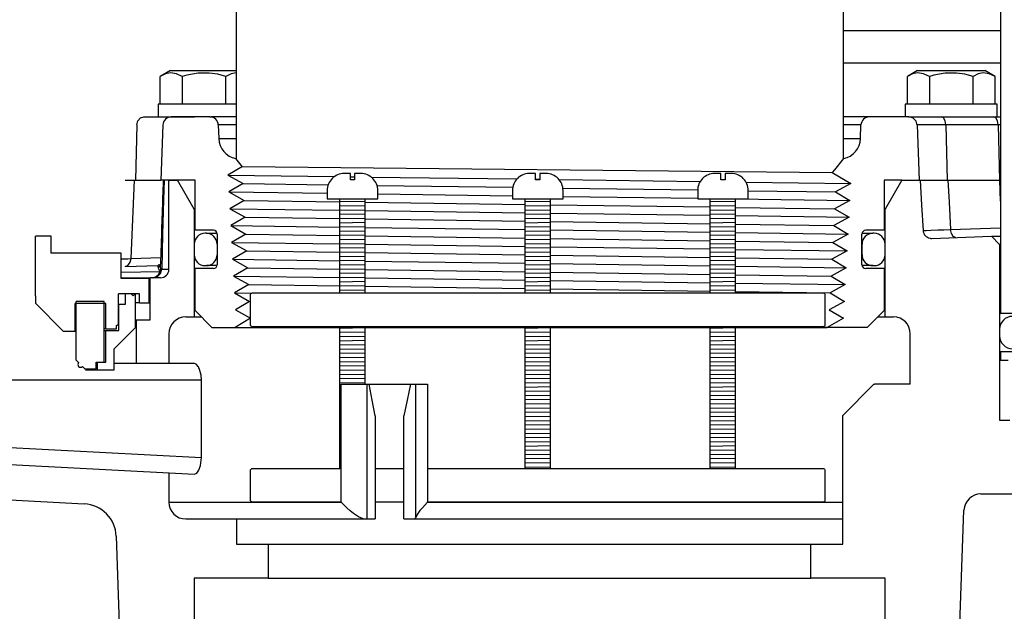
# Model space of a CAD drawing. Extents: x -169 to 7270, y -140 to 2984.
# Tile 153 of 256: x 1813.15 to 1820.45, y 405.31 to 409.7. Entities that reach past the tile are written whole.
import ezdxf

# ---------------------------------------------------------------- set-up
doc = ezdxf.new("R2010")
doc.units = 0
doc.header["$MEASUREMENT"] = 0
doc.header["$PDSIZE"] = 1
doc.layers.get('DEFPOINTS').update_dxf_attribs({"linetype": 'CONTINUOUS'})
for name, color, linetype in [('DIM', 3, 'CONTINUOUS'), ('GALV-4', 4, 'CONTINUOUS'), ('JACK-SCREW', 2, 'CONTINUOUS'), ('PEAGRAVEL-HATCH', 3, 'CONTINUOUS'), ('SPILL-BUCKET', 1, 'CONTINUOUS')]:
    doc.layers.add(name, color=color, linetype=linetype)
doc.styles.add('SIMPLEX', font='simplex')
doc.dimstyles.new('DIM64', dxfattribs={"dimscale": 64, "dimtxt": 0.09375, "dimasz": 0.09375, "dimexe": 0.0625, "dimexo": 0.0625, "dimgap": 0.046875, "dimtad": 1, "dimdec": 4, "dimzin": 3, "dimdsep": 46, "dimlunit": 4, "dimtxsty": 'SIMPLEX', "dimcen": 0, "dimclrd": 256, "dimclre": 256, "dimclrt": 256, "dimadec": 0, "dimazin": 0, "dimtfac": 1, "dimtdec": 4, "dimtmove": 0, "dimatfit": 3, "dimfxl": 1, "dimfrac": 2, "dimtolj": 1, "dimtzin": 0, "dimarcsym": 0})

# ---------------------------------------------------------------- blocks, each defined once
blk = doc.blocks.new('*D7')
at = {"layer": 'DEFPOINTS', "color": 0, "transparency": 16777216}
for p in [(2010, 414.2886), (1374, 414.0074), (1374, 136.5159)]:
    blk.add_point(p, dxfattribs=at)
at = {"layer": 'DIM', "lineweight": -2, "transparency": 16777216}
for p, q in [((2010, 410.2886), (2010, 132.5159)), ((1374, 410.0074), (1374, 132.5159)), ((2004, 136.5159), (1380, 136.5159))]:
    blk.add_line(p, q, dxfattribs=at)
at = {"layer": 'DIM', "transparency": 16777216}
for points in [[(1380, 137.5159), (1380, 135.5159), (1374, 136.5159)], [(2004, 137.5159), (2004, 135.5159), (2010, 136.5159)]]:
    blk.add_solid(points, dxfattribs=at)
at = {"layer": 'DIM', "transparency": 16777216, "insert": (1692, 144.0873), "char_height": 6, "attachment_point": 5, "style": 'SIMPLEX'}
blk.add_mtext('\\A1;53\'-0" (F.V. TANK SLAB)', dxfattribs=at)

msp = doc.modelspace()

# ---------------------------------------------------------------- hatches: boundary and pattern name
at = {"layer": 'PEAGRAVEL-HATCH'}
h = msp.add_hatch(dxfattribs=at)
h.set_pattern_fill('AR-SAND', color=256, scale=7.5, style=0)
h.set_pattern_definition([(37.5, (1739.091, 353.003), (-0.4725, 14.4512), [0, -11.4, 0, -12.75, 0, -12.1875]), (7.5, (1739.09, 353.003), (13.2733, 21.166), [0, -6.15, 0, -10.275, 0, -3.9375]), (327.5, (1729.866, 353.003), (23.356, 0.0424), [0, -3.75, 0, -13.5, 0, -17.625]), (317.5, (1729.866, 353.003), (22.546, 6.5826), [0, -1.875, 0, -8.85, 0, -10.125])])
edge = h.paths.add_edge_path()
edge.add_line((1814.28111, 410.91433), (1793.44732, 411.18305))
edge.add_line((1793.44732, 411.18305), (1793.44732, 405.28225))
edge.add_line((1793.44732, 405.28225), (1793.72512, 405.28225))
edge.add_line((1793.72512, 405.28225), (1793.72512, 401.50436))
edge.add_line((1793.72512, 401.50436), (1793.44732, 401.50436))
edge.add_line((1793.44732, 401.50436), (1793.44732, 375.74524))
edge.add_arc((1789.44732, 375.74524), 4, -90, 0, ccw=False)
edge.add_line((1789.44732, 371.74524), (1741.33641, 371.74524))
edge.add_line((1741.33641, 371.74524), (1741.33641, 371.34805))
edge.add_line((1741.33641, 371.34805), (1741.15078, 371.34805))
edge.add_line((1741.15078, 371.34805), (1741.15078, 371.39409))
edge.add_line((1741.15078, 371.39409), (1740.59391, 371.39409))
edge.add_line((1740.59391, 371.39409), (1740.59391, 371.34805))
edge.add_line((1740.59391, 371.34805), (1740.08326, 371.31234))
edge.add_line((1740.08326, 371.31234), (1740.08326, 370.89946))
edge.add_line((1740.08326, 370.89946), (1739.95951, 370.89946))
edge.add_line((1739.95951, 370.89946), (1739.95951, 370.00227))
edge.add_line((1739.95951, 370.00227), (1739.34076, 370.00227))
edge.add_line((1739.34076, 370.00227), (1739.34076, 360.50273))
edge.add_arc((1739.34076, 360.25273), 0.25, 90, 180)
edge.add_line((1739.09076, 360.25273), (1739.09076, 359.25273))
edge.add_line((1739.09076, 359.25273), (1739.97422, 359.25273))
edge.add_line((1739.97422, 359.25273), (1740.21075, 359.25273))
edge.add_line((1740.21075, 359.25273), (1739.47422, 357.93749))
edge.add_line((1739.47422, 357.93749), (1739.47422, 357.53914))
edge.add_arc((1739.22422, 357.53914), 0.25, -90, 0, ccw=False)
edge.add_line((1739.22422, 357.28914), (1739.09076, 357.28914))
edge.add_line((1739.09076, 357.28914), (1739.09076, 353.00273))
edge.add_line((1739.09076, 353.00273), (1746.88364, 353.00273))
edge.add_line((1746.88364, 353.00273), (1747.88364, 355.00273))
edge.add_line((1747.88364, 355.00273), (1752.88364, 355.00273))
edge.add_line((1752.88364, 355.00273), (1753.88364, 353.00273))
edge.add_line((1753.88364, 353.00273), (1763.38364, 353.00273))
edge.add_line((1763.38364, 353.00273), (1764.38364, 355.00273))
edge.add_line((1764.38364, 355.00273), (1769.38364, 355.00273))
edge.add_line((1769.38364, 355.00273), (1770.38364, 353.00273))
edge.add_line((1770.38364, 353.00273), (1779.88364, 353.00273))
edge.add_line((1779.88364, 353.00273), (1780.88364, 355.00273))
edge.add_line((1780.88364, 355.00273), (1781.84559, 355.00273))
edge.add_line((1781.84559, 355.00273), (1781.84559, 360.53273))
edge.add_arc((1787.84559, 360.53273), 6, 90, 180, ccw=False)
edge.add_line((1787.84559, 366.53273), (1796.73444, 366.53273))
edge.add_line((1796.73444, 366.53273), (1796.73444, 366.88352))
edge.add_arc((1796.73444, 367.53273), 0.6492, 270, 360)
edge.add_line((1797.38364, 367.53273), (1814.28111, 367.26401))
edge.add_line((1814.28111, 367.26401), (1814.28111, 410.91433))
h = msp.add_hatch(dxfattribs=at)
h.set_pattern_fill('AR-SAND', color=256, scale=7.5, style=0)
h.set_pattern_definition([(37.5, (1739.091, 353.003), (-0.4725, 14.4512), [0, -11.4, 0, -12.75, 0, -12.1875]), (7.5, (1739.09, 353.003), (13.2733, 21.166), [0, -6.15, 0, -10.275, 0, -3.9375]), (327.5, (1729.866, 353.003), (23.356, 0.0424), [0, -3.75, 0, -13.5, 0, -17.625]), (317.5, (1729.866, 353.003), (22.546, 6.5826), [0, -1.875, 0, -8.85, 0, -10.125])])
edge = h.paths.add_edge_path()
edge.add_line((1814.28111, 410.91433), (1793.44732, 411.18305))
edge.add_line((1793.44732, 411.18305), (1793.44732, 405.28225))
edge.add_line((1793.44732, 405.28225), (1793.72512, 405.28225))
edge.add_line((1793.72512, 405.28225), (1793.72512, 401.50436))
edge.add_line((1793.72512, 401.50436), (1793.44732, 401.50436))
edge.add_line((1793.44732, 401.50436), (1793.44732, 375.74524))
edge.add_arc((1789.44732, 375.74524), 4, -90, 0, ccw=False)
edge.add_line((1789.44732, 371.74524), (1741.33641, 371.74524))
edge.add_line((1741.33641, 371.74524), (1741.33641, 371.34805))
edge.add_line((1741.33641, 371.34805), (1741.15078, 371.34805))
edge.add_line((1741.15078, 371.34805), (1741.15078, 371.39409))
edge.add_line((1741.15078, 371.39409), (1740.59391, 371.39409))
edge.add_line((1740.59391, 371.39409), (1740.59391, 371.34805))
edge.add_line((1740.59391, 371.34805), (1740.08326, 371.31234))
edge.add_line((1740.08326, 371.31234), (1740.08326, 370.89946))
edge.add_line((1740.08326, 370.89946), (1739.95951, 370.89946))
edge.add_line((1739.95951, 370.89946), (1739.95951, 370.00227))
edge.add_line((1739.95951, 370.00227), (1739.34076, 370.00227))
edge.add_line((1739.34076, 370.00227), (1739.34076, 360.50273))
edge.add_arc((1739.34076, 360.25273), 0.25, 90, 180)
edge.add_line((1739.09076, 360.25273), (1739.09076, 359.25273))
edge.add_line((1739.09076, 359.25273), (1739.97422, 359.25273))
edge.add_line((1739.97422, 359.25273), (1740.21075, 359.25273))
edge.add_line((1740.21075, 359.25273), (1739.47422, 357.93749))
edge.add_line((1739.47422, 357.93749), (1739.47422, 357.53914))
edge.add_arc((1739.22422, 357.53914), 0.25, -90, 0, ccw=False)
edge.add_line((1739.22422, 357.28914), (1739.09076, 357.28914))
edge.add_line((1739.09076, 357.28914), (1739.09076, 353.00273))
edge.add_line((1739.09076, 353.00273), (1746.88364, 353.00273))
edge.add_line((1746.88364, 353.00273), (1747.88364, 355.00273))
edge.add_line((1747.88364, 355.00273), (1752.88364, 355.00273))
edge.add_line((1752.88364, 355.00273), (1753.88364, 353.00273))
edge.add_line((1753.88364, 353.00273), (1763.38364, 353.00273))
edge.add_line((1763.38364, 353.00273), (1764.38364, 355.00273))
edge.add_line((1764.38364, 355.00273), (1769.38364, 355.00273))
edge.add_line((1769.38364, 355.00273), (1770.38364, 353.00273))
edge.add_line((1770.38364, 353.00273), (1779.88364, 353.00273))
edge.add_line((1779.88364, 353.00273), (1780.88364, 355.00273))
edge.add_line((1780.88364, 355.00273), (1781.84559, 355.00273))
edge.add_line((1781.84559, 355.00273), (1781.84559, 360.53273))
edge.add_arc((1787.84559, 360.53273), 6, 90, 180, ccw=False)
edge.add_line((1787.84559, 366.53273), (1796.73444, 366.53273))
edge.add_line((1796.73444, 366.53273), (1796.73444, 366.88352))
edge.add_arc((1796.73444, 367.53273), 0.6492, 270, 360)
edge.add_line((1797.38364, 367.53273), (1814.28111, 367.26401))
edge.add_line((1814.28111, 367.26401), (1814.28111, 410.91433))

# ---------------------------------------------------------------- linework, layer by layer
at = {"layer": 'GALV-4', "linetype": 'Continuous'}
for p, q in [((1814.75756, 410.16914), (1814.75756, 408.66933)), ((1814.80345, 408.60894), (1814.75405, 408.66933)), ((1819.26108, 408.66933), (1819.19263, 408.58567)), ((1814.80407, 408.6093), (1814.69651, 408.54684)), ((1819.19263, 408.58567), (1819.17595, 408.56528)), ((1814.69651, 408.54684), (1814.8107, 408.48438)), ((1819.17595, 408.56528), (1819.31547, 408.48438)), ((1814.8107, 408.48438), (1814.70314, 408.42193)), ((1819.31547, 408.48438), (1819.20112, 408.42193)), ((1814.70314, 408.42193), (1814.81732, 408.35947)), ((1819.20112, 408.42193), (1819.30851, 408.35947)), ((1814.81732, 408.35947), (1814.71009, 408.29701)), ((1814.71009, 408.29701), (1814.82394, 408.23455)), ((1819.30851, 408.35947), (1819.1945, 408.29701)), ((1819.1945, 408.29701), (1819.30155, 408.23455)), ((1814.82394, 408.23455), (1814.71705, 408.1721)), ((1819.30155, 408.23455), (1819.18787, 408.1721)), ((1814.71705, 408.1721), (1814.83056, 408.10964)), ((1819.18787, 408.1721), (1819.2946, 408.10964)), ((1814.83056, 408.10964), (1814.72401, 408.04718)), ((1814.81784, 408.11664), (1814.82696, 408.10752)), ((1819.2946, 408.10964), (1819.18125, 408.04718)), ((1814.72401, 408.04718), (1814.83719, 407.98473)), ((1819.18125, 408.04718), (1819.28764, 407.98473)), ((1814.83719, 407.98473), (1814.73096, 407.92227)), ((1819.28764, 407.98473), (1819.17463, 407.92227)), ((1814.73096, 407.92227), (1814.84381, 407.85981)), ((1814.84381, 407.85981), (1814.73792, 407.79735)), ((1819.28068, 407.85981), (1819.16801, 407.79735)), ((1819.17463, 407.92227), (1819.28068, 407.85981)), ((1814.73792, 407.79735), (1814.85043, 407.7349)), ((1819.16801, 407.79735), (1819.27373, 407.7349)), ((1814.85043, 407.7349), (1814.74488, 407.67244)), ((1819.27373, 407.7349), (1819.16139, 407.67244)), ((1814.74488, 407.67244), (1814.85705, 407.60998)), ((1819.16139, 407.67244), (1819.26677, 407.60998)), ((1814.85705, 407.60998), (1814.75184, 407.54752)), ((1819.26677, 407.60998), (1819.15476, 407.54752)), ((1814.75184, 407.54752), (1814.86368, 407.48507)), ((1819.15476, 407.54752), (1819.25981, 407.48507)), ((1814.86368, 407.48507), (1814.74952, 407.41709)), ((1814.74952, 407.41709), (1819.13826, 407.41709)), ((1819.25981, 407.48507), (1819.13826, 407.41709))]:
    msp.add_line(p, q, dxfattribs=at)
at = {"layer": 'GALV-4'}
msp.add_line((1819.25756, 410.16914), (1819.25756, 408.66933), dxfattribs=at)
at = {"layer": 'GALV-4', "color": 7, "linetype": 'Continuous'}
for p, q in [((1814.80407, 408.6093), (1819.17595, 408.56528)), ((1814.69651, 408.54684), (1815.48642, 408.53616)), ((1815.60457, 408.53456), (1815.63582, 408.53414)), ((1815.75901, 408.53247), (1816.83879, 408.51787)), ((1816.97787, 408.51599), (1817.00912, 408.51557)), ((1817.15191, 408.51364), (1818.19815, 408.49949)), ((1814.8107, 408.48438), (1815.43995, 408.47543)), ((1815.80215, 408.47028), (1816.80804, 408.45597)), ((1817.17981, 408.45068), (1818.17934, 408.43646)), ((1818.53817, 408.49489), (1819.31547, 408.48438)), ((1814.70314, 408.42193), (1815.43269, 408.41203)), ((1815.80769, 408.40695), (1816.806, 408.39341)), ((1817.181, 408.38832), (1818.1793, 408.37478)), ((1818.46027, 408.37097), (1819.30851, 408.35947)), ((1818.5543, 408.43113), (1819.20112, 408.42193)), ((1814.71009, 408.29701), (1815.52644, 408.28591)), ((1814.81732, 408.35947), (1815.52644, 408.34935)), ((1815.71394, 408.34668), (1816.89975, 408.32976)), ((1817.08725, 408.32708), (1818.27305, 408.31016)), ((1818.46055, 408.30748), (1819.1945, 408.29701)), ((1814.82394, 408.23455), (1815.52644, 408.2245)), ((1815.71394, 408.28336), (1816.89975, 408.26723)), ((1815.71394, 408.22182), (1816.89975, 408.20485)), ((1817.08725, 408.26468), (1818.27305, 408.24855)), ((1818.46055, 408.24599), (1819.30155, 408.23455)), ((1814.71705, 408.1721), (1815.52644, 408.16105)), ((1815.71394, 408.1585), (1816.89975, 408.14232)), ((1817.08725, 408.20216), (1818.27305, 408.18519)), ((1818.46055, 408.18251), (1819.18787, 408.1721)), ((1814.83056, 408.10964), (1815.52644, 408.09965)), ((1815.71394, 408.09696), (1816.89975, 408.07994)), ((1817.08725, 408.13976), (1818.27305, 408.12358)), ((1817.08725, 408.07724), (1818.27305, 408.06022)), ((1818.46055, 408.12102), (1819.2946, 408.10964)), ((1814.72401, 408.04718), (1815.52644, 408.0362)), ((1815.71394, 408.03363), (1816.89975, 408.01741)), ((1817.08725, 408.01484), (1818.27305, 407.99861)), ((1818.46055, 408.05753), (1819.18125, 408.04718)), ((1814.83719, 407.98473), (1815.52644, 407.9748)), ((1815.71394, 407.9721), (1816.89975, 407.95503)), ((1817.08725, 407.95233), (1818.27305, 407.93525)), ((1818.46055, 407.99604), (1819.28764, 407.98473)), ((1818.46055, 407.93255), (1819.17463, 407.92227)), ((1814.73096, 407.92227), (1815.52644, 407.91135)), ((1814.84381, 407.85981), (1815.52644, 407.84995)), ((1815.71394, 407.90877), (1816.89975, 407.8925)), ((1817.08725, 407.88992), (1818.27305, 407.87364)), ((1818.46055, 407.87107), (1819.28068, 407.85981)), ((1814.73792, 407.79735), (1815.52644, 407.7865)), ((1815.71394, 407.84724), (1816.89975, 407.83012)), ((1815.71394, 407.78391), (1816.89975, 407.76759)), ((1817.08725, 407.82741), (1818.27305, 407.81028)), ((1818.46055, 407.80757), (1819.16801, 407.79735)), ((1814.85043, 407.7349), (1815.52644, 407.7251)), ((1815.71394, 407.72239), (1816.89975, 407.70521)), ((1817.08725, 407.765), (1818.27305, 407.74868)), ((1818.46055, 407.74609), (1819.27373, 407.7349)), ((1814.74488, 407.67244), (1814.87233, 407.67068)), ((1817.08725, 407.70249), (1818.27305, 407.68531)), ((1818.46055, 407.68259), (1819.16139, 407.67244))]:
    msp.add_line(p, q, dxfattribs=at)
at = {"layer": 'JACK-SCREW'}
for p, q in [((1815.52644, 407.67233), (1815.52644, 408.37097)), ((1815.71394, 407.67233), (1815.71394, 408.37097)), ((1816.89975, 407.67233), (1816.89975, 408.37097)), ((1817.08725, 407.67233), (1817.08725, 408.37097)), ((1818.27305, 407.67233), (1818.27305, 408.37097)), ((1818.46055, 407.67233), (1818.46055, 408.37097)), ((1815.52644, 406.37097), (1815.52644, 407.42233)), ((1815.71394, 406.99538), (1815.71394, 407.42233)), ((1816.89975, 406.37097), (1816.89975, 407.42233)), ((1817.08725, 406.37097), (1817.08725, 407.42233)), ((1818.27305, 406.37097), (1818.27305, 407.42233)), ((1818.46055, 406.37097), (1818.46055, 407.42233))]:
    msp.add_line(p, q, dxfattribs=at)
for points in [[(1815.43269, 408.43347), (1815.43269, 408.37097), (1815.80769, 408.37097), (1815.80769, 408.43347, 0.4142136), (1815.68269, 408.55847), (1815.63582, 408.55847), (1815.63582, 408.5116), (1815.60457, 408.5116), (1815.60457, 408.55847), (1815.55769, 408.55847, 0.4142136)], [(1816.806, 408.43347), (1816.806, 408.37097), (1817.181, 408.37097), (1817.181, 408.43347, 0.4142136), (1817.056, 408.55847), (1817.00912, 408.55847), (1817.00912, 408.5116), (1816.97787, 408.5116), (1816.97787, 408.55847), (1816.931, 408.55847, 0.4142136)], [(1818.1793, 408.43347), (1818.1793, 408.37097), (1818.5543, 408.37097), (1818.5543, 408.43347, 0.4142136), (1818.4293, 408.55847), (1818.38242, 408.55847), (1818.38242, 408.5116), (1818.35117, 408.5116), (1818.35117, 408.55847), (1818.3043, 408.55847, 0.4142136)]]:
    msp.add_lwpolyline(points, format="xyb", close=True, dxfattribs=at)
at = {"layer": 'JACK-SCREW', "color": 2, "linetype": 'Continuous'}
msp.add_lwpolyline([(1814.86368, 407.43795), (1814.86368, 407.6567, -0.4142136), (1814.8793, 407.67233), (1819.10769, 407.67233, -0.4142136), (1819.12332, 407.6567), (1819.12332, 407.43795, -0.4142136), (1819.10769, 407.42233), (1814.8793, 407.42233, -0.4142136)], format="xyb", close=True, dxfattribs=at)
for points in [[(1815.53618, 406.12097), (1814.8793, 406.12097, -0.4142136), (1814.86368, 406.1366), (1814.86368, 406.35535, -0.4142136), (1814.8793, 406.37097), (1815.53618, 406.37097)], [(1816.176, 406.37097), (1819.10769, 406.37097, -0.4142136), (1819.12332, 406.35535), (1819.12332, 406.1366, -0.4142136), (1819.10769, 406.12097), (1816.176, 406.12097)]]:
    msp.add_lwpolyline(points, format="xyb", dxfattribs=at)
for points in [[(1815.78754, 406.37097), (1816.00058, 406.37097)], [(1816.00058, 406.12097), (1815.78754, 406.12097)]]:
    msp.add_lwpolyline(points, dxfattribs=at)
at = {"layer": 'SPILL-BUCKET', "color": 7, "linetype": 'Continuous'}
for p, q in [((1820.42222, 409.61692), (1819.25756, 409.61692)), ((1820.42222, 409.37582), (1819.25756, 409.37581)), ((1814.75756, 408.91824), (1814.62539, 408.91824)), ((1819.38974, 408.91824), (1819.25756, 408.91824)), ((1814.62892, 408.81693), (1814.75756, 408.81693)), ((1819.25756, 408.81692), (1819.3862, 408.81692)), ((1815.71394, 408.35022), (1815.52644, 408.34755)), ((1815.71394, 408.31897), (1815.52644, 408.3163)), ((1817.08725, 408.35022), (1816.89975, 408.34755)), ((1817.08725, 408.31897), (1816.89975, 408.3163)), ((1818.46055, 408.35022), (1818.27305, 408.34755)), ((1818.46055, 408.31897), (1818.27305, 408.3163)), ((1815.71394, 408.28771), (1815.52644, 408.28505)), ((1815.71394, 408.25646), (1815.52644, 408.25379)), ((1815.71394, 408.22521), (1815.52644, 408.22254)), ((1817.08725, 408.28771), (1816.89975, 408.28505)), ((1817.08725, 408.25646), (1816.89975, 408.25379)), ((1817.08725, 408.22521), (1816.89975, 408.22254)), ((1818.46055, 408.28771), (1818.27305, 408.28505)), ((1818.46055, 408.25646), (1818.27305, 408.25379)), ((1818.46055, 408.22521), (1818.27305, 408.22254)), ((1815.71394, 408.19395), (1815.52644, 408.19129)), ((1815.71394, 408.1627), (1815.52644, 408.16003)), ((1817.08725, 408.19395), (1816.89975, 408.19129)), ((1817.08725, 408.1627), (1816.89975, 408.16003)), ((1818.46055, 408.19395), (1818.27305, 408.19129)), ((1818.46055, 408.1627), (1818.27305, 408.16003)), ((1814.53675, 408.11536), (1814.52676, 408.11536)), ((1814.53675, 408.11536), (1814.54572, 408.11536)), ((1815.71394, 408.13145), (1815.52644, 408.12878)), ((1815.71394, 408.10019), (1815.52644, 408.09753)), ((1817.08725, 408.13145), (1816.89975, 408.12878)), ((1817.08725, 408.10019), (1816.89975, 408.09753)), ((1818.46055, 408.13145), (1818.27305, 408.12878)), ((1818.46055, 408.10019), (1818.27305, 408.09753)), ((1819.46942, 408.11536), (1819.47837, 408.11536)), ((1819.48837, 408.11536), (1819.47837, 408.11536)), ((1814.44681, 408.03541), (1814.44681, 407.95547)), ((1814.6167, 408.03541), (1814.6167, 407.95547)), ((1814.61695, 408.03541), (1814.6167, 408.03541)), ((1814.61769, 408.03541), (1814.61695, 408.03541)), ((1815.71394, 408.06894), (1815.52644, 408.06627)), ((1815.71394, 408.03769), (1815.52644, 408.03502)), ((1815.71394, 408.00644), (1815.52644, 408.00377)), ((1817.08725, 408.06894), (1816.89975, 408.06627)), ((1817.08725, 408.03769), (1816.89975, 408.03502)), ((1817.08725, 408.00644), (1816.89975, 408.00377)), ((1818.46055, 408.06894), (1818.27305, 408.06627)), ((1818.46055, 408.03769), (1818.27305, 408.03502)), ((1818.46055, 408.00644), (1818.27305, 408.00377)), ((1819.39818, 408.03541), (1819.39743, 408.03541)), ((1819.39843, 408.03541), (1819.39818, 408.03541)), ((1819.39843, 407.95547), (1819.39843, 408.03541)), ((1819.56831, 407.95547), (1819.56831, 408.03541)), ((1814.6167, 407.95547), (1814.61695, 407.95547)), ((1814.61695, 407.95547), (1814.6177, 407.95547)), ((1815.71394, 407.97518), (1815.52644, 407.97251)), ((1815.71394, 407.94393), (1815.52644, 407.94126)), ((1817.08725, 407.97518), (1816.89975, 407.97251)), ((1817.08725, 407.94393), (1816.89975, 407.94126)), ((1818.46055, 407.97518), (1818.27305, 407.97251)), ((1818.46055, 407.94393), (1818.27305, 407.94126)), ((1819.39743, 407.95547), (1819.39818, 407.95547)), ((1819.39818, 407.95547), (1819.39843, 407.95547)), ((1814.52676, 407.87552), (1814.53675, 407.87552)), ((1814.5457, 407.87552), (1814.53675, 407.87552)), ((1814.57247, 407.87552), (1814.5457, 407.87552)), ((1815.71394, 407.91268), (1815.52644, 407.91001)), ((1815.71394, 407.88142), (1815.52644, 407.87876)), ((1817.08725, 407.91268), (1816.89975, 407.91001)), ((1817.08725, 407.88142), (1816.89975, 407.87876)), ((1818.46055, 407.91268), (1818.27305, 407.91001)), ((1818.46055, 407.88142), (1818.27305, 407.87876)), ((1819.47837, 407.87552), (1819.48837, 407.87552)), ((1815.71394, 407.85017), (1815.52644, 407.8475)), ((1815.71394, 407.81892), (1815.52644, 407.81625)), ((1815.71394, 407.78766), (1815.52644, 407.785)), ((1817.08725, 407.85017), (1816.89975, 407.8475)), ((1817.08725, 407.81892), (1816.89975, 407.81625)), ((1817.08725, 407.78766), (1816.89975, 407.785)), ((1818.46055, 407.85017), (1818.27305, 407.8475)), ((1818.46055, 407.81892), (1818.27305, 407.81625)), ((1818.46055, 407.78766), (1818.27305, 407.785)), ((1815.71394, 407.75641), (1815.52644, 407.75374)), ((1815.71394, 407.72516), (1815.52644, 407.72249)), ((1817.08725, 407.75641), (1816.89975, 407.75374)), ((1817.08725, 407.72516), (1816.89975, 407.72249)), ((1818.46055, 407.75641), (1818.27305, 407.75374)), ((1818.46055, 407.72516), (1818.27305, 407.72249)), ((1815.71394, 407.6939), (1815.52644, 407.69124)), ((1817.08725, 407.6939), (1816.89975, 407.69124)), ((1818.46055, 407.6939), (1818.27305, 407.69124)), ((1815.71394, 407.41263), (1815.52644, 407.40996)), ((1815.71394, 407.38137), (1815.52644, 407.3787)), ((1815.71394, 407.35012), (1815.52644, 407.34745)), ((1817.08725, 407.41263), (1816.89975, 407.40996)), ((1817.08725, 407.38137), (1816.89975, 407.3787)), ((1817.08725, 407.35012), (1816.89975, 407.34745)), ((1818.46055, 407.41263), (1818.27305, 407.40996)), ((1818.46055, 407.38137), (1818.27305, 407.3787)), ((1818.46055, 407.35012), (1818.27305, 407.34745)), ((1820.41773, 407.40401), (1820.41773, 407.35404)), ((1815.71394, 407.31887), (1815.52644, 407.3162)), ((1815.71394, 407.28761), (1815.52644, 407.28495)), ((1817.08725, 407.31887), (1816.89975, 407.3162)), ((1817.08725, 407.28761), (1816.89975, 407.28495)), ((1818.46055, 407.31887), (1818.27305, 407.3162)), ((1818.46055, 407.28761), (1818.27305, 407.28495)), ((1815.71394, 407.25636), (1815.52644, 407.25369)), ((1815.71394, 407.22511), (1815.52644, 407.22244)), ((1815.71394, 407.19385), (1815.52644, 407.19119)), ((1817.08725, 407.25636), (1816.89975, 407.25369)), ((1817.08725, 407.22511), (1816.89975, 407.22244)), ((1817.08725, 407.19385), (1816.89975, 407.19119)), ((1818.46055, 407.25636), (1818.27305, 407.25369)), ((1818.46055, 407.22511), (1818.27305, 407.22244)), ((1818.46055, 407.19385), (1818.27305, 407.19119)), ((1815.71394, 407.1626), (1815.52644, 407.15993)), ((1815.71394, 407.13135), (1815.52644, 407.12868)), ((1817.08725, 407.1626), (1816.89975, 407.15993)), ((1817.08725, 407.13135), (1816.89975, 407.12868)), ((1818.46055, 407.1626), (1818.27305, 407.15993)), ((1818.46055, 407.13135), (1818.27305, 407.12868)), ((1815.71394, 407.10009), (1815.52644, 407.09743)), ((1815.71394, 407.06884), (1815.52644, 407.06617)), ((1817.08725, 407.10009), (1816.89975, 407.09743)), ((1817.08725, 407.06884), (1816.89975, 407.06617)), ((1818.46055, 407.10009), (1818.27305, 407.09743)), ((1818.46055, 407.06884), (1818.27305, 407.06617)), ((1815.71394, 407.03759), (1815.52644, 407.03492)), ((1815.71394, 407.00633), (1815.52644, 407.00367)), ((1817.08725, 407.03759), (1816.89975, 407.03492)), ((1817.08725, 407.00633), (1816.89975, 407.00367)), ((1817.08725, 406.97508), (1816.89975, 406.97241)), ((1818.46055, 407.03759), (1818.27305, 407.03492)), ((1818.46055, 407.00633), (1818.27305, 407.00367)), ((1818.46055, 406.97508), (1818.27305, 406.97241)), ((1815.53618, 406.97255), (1815.52644, 406.97241)), ((1815.53618, 406.9413), (1815.52644, 406.94116)), ((1815.53618, 406.91005), (1815.52644, 406.90991)), ((1817.08725, 406.94383), (1816.89975, 406.94116)), ((1817.08725, 406.91257), (1816.89975, 406.90991)), ((1818.46055, 406.94383), (1818.27305, 406.94116)), ((1818.46055, 406.91257), (1818.27305, 406.90991)), ((1815.53618, 406.87879), (1815.52644, 406.87865)), ((1815.53618, 406.84754), (1815.52644, 406.8474)), ((1817.08725, 406.88132), (1816.89975, 406.87865)), ((1817.08725, 406.85007), (1816.89975, 406.8474)), ((1818.46055, 406.88132), (1818.27305, 406.87865)), ((1818.46055, 406.85007), (1818.27305, 406.8474)), ((1815.53618, 406.81629), (1815.52644, 406.81615)), ((1815.53618, 406.78503), (1815.52644, 406.78489)), ((1817.08725, 406.81882), (1816.89975, 406.81615)), ((1817.08725, 406.78756), (1816.89975, 406.78489)), ((1817.08725, 406.75631), (1816.89975, 406.75364)), ((1818.46055, 406.81882), (1818.27305, 406.81615)), ((1818.46055, 406.78756), (1818.27305, 406.78489)), ((1818.46055, 406.75631), (1818.27305, 406.75364)), ((1815.53618, 406.75378), (1815.52644, 406.75364)), ((1815.53618, 406.72253), (1815.52644, 406.72239)), ((1815.53618, 406.69127), (1815.52644, 406.69114)), ((1817.08725, 406.72506), (1816.89975, 406.72239)), ((1817.08725, 406.6938), (1816.89975, 406.69114)), ((1818.46055, 406.72506), (1818.27305, 406.72239)), ((1818.46055, 406.6938), (1818.27305, 406.69114)), ((1815.53618, 406.66002), (1815.52644, 406.65988)), ((1815.53618, 406.62877), (1815.52644, 406.62863)), ((1817.08725, 406.66255), (1816.89975, 406.65988)), ((1817.08725, 406.6313), (1816.89975, 406.62863)), ((1818.46055, 406.66255), (1818.27305, 406.65988)), ((1818.46055, 406.6313), (1818.27305, 406.62863)), ((1815.53618, 406.59751), (1815.52644, 406.59738)), ((1815.53618, 406.56626), (1815.52644, 406.56612)), ((1817.08725, 406.60004), (1816.89975, 406.59738)), ((1817.08725, 406.56879), (1816.89975, 406.56612)), ((1817.08725, 406.53754), (1816.89975, 406.53487)), ((1818.46055, 406.60004), (1818.27305, 406.59738)), ((1818.46055, 406.56879), (1818.27305, 406.56612)), ((1818.46055, 406.53754), (1818.27305, 406.53487)), ((1815.53618, 406.53501), (1815.52644, 406.53487)), ((1815.53618, 406.50375), (1815.52644, 406.50362)), ((1815.53618, 406.4725), (1815.52644, 406.47236)), ((1817.08725, 406.50628), (1816.89975, 406.50362)), ((1817.08725, 406.47503), (1816.89975, 406.47236)), ((1818.46055, 406.50628), (1818.27305, 406.50362)), ((1818.46055, 406.47503), (1818.27305, 406.47236)), ((1815.53618, 406.44125), (1815.52644, 406.44111)), ((1815.53618, 406.41), (1815.52644, 406.40986)), ((1817.08725, 406.44378), (1816.89975, 406.44111)), ((1817.08725, 406.41252), (1816.89975, 406.40986)), ((1818.46055, 406.44378), (1818.27305, 406.44111)), ((1818.46055, 406.41252), (1818.27305, 406.40986)), ((1815.53618, 406.37874), (1815.52644, 406.3786)), ((1817.08725, 406.38127), (1816.89975, 406.3786)), ((1818.46055, 406.38127), (1818.27305, 406.3786))]:
    msp.add_line(p, q, dxfattribs=at)
at = {"layer": 'SPILL-BUCKET', "linetype": 'Continuous'}
for p, q in [((1820.42503, 409.61692), (1820.42503, 407.89973)), ((1814.26979, 409.32228), (1814.19508, 409.27915)), ((1814.26979, 409.32228), (1814.75756, 409.32228)), ((1819.80965, 409.32228), (1819.73494, 409.27915)), ((1819.80965, 409.32228), (1820.30931, 409.32228)), ((1820.38402, 409.27915), (1820.30931, 409.32228)), ((1814.23271, 409.29665), (1814.19508, 409.27915)), ((1814.19508, 409.07246), (1814.19508, 409.27915)), ((1814.27045, 409.30412), (1814.23271, 409.29665)), ((1814.31485, 409.29823), (1814.27045, 409.30412)), ((1814.35735, 409.27915), (1814.31485, 409.29823)), ((1814.37434, 409.28386), (1814.35735, 409.27915)), ((1814.35735, 409.27915), (1814.35735, 409.07246)), ((1814.39142, 409.28817), (1814.37434, 409.28386)), ((1814.47532, 409.30225), (1814.39142, 409.28817)), ((1814.55816, 409.30274), (1814.47532, 409.30225)), ((1814.62092, 409.29404), (1814.55816, 409.30274)), ((1814.68189, 409.27915), (1814.62092, 409.29404)), ((1814.71951, 409.29665), (1814.68189, 409.27915)), ((1814.68189, 409.07246), (1814.68189, 409.27915)), ((1814.75725, 409.30412), (1814.71951, 409.29665)), ((1814.75756, 409.30408), (1814.75725, 409.30412)), ((1819.77256, 409.29665), (1819.73494, 409.27915)), ((1819.73494, 409.07246), (1819.73494, 409.27915)), ((1819.81031, 409.30412), (1819.77256, 409.29665)), ((1819.85471, 409.29823), (1819.81031, 409.30412)), ((1819.89721, 409.27915), (1819.85471, 409.29823)), ((1819.9142, 409.28386), (1819.89721, 409.27915)), ((1819.89721, 409.27915), (1819.89721, 409.07246)), ((1819.93127, 409.28817), (1819.9142, 409.28386)), ((1820.01518, 409.30225), (1819.93127, 409.28817)), ((1820.09802, 409.30274), (1820.01518, 409.30225)), ((1820.16078, 409.29404), (1820.09802, 409.30274)), ((1820.22175, 409.27915), (1820.16078, 409.29404)), ((1820.25937, 409.29665), (1820.22175, 409.27915)), ((1820.22175, 409.07246), (1820.22175, 409.27915)), ((1820.29711, 409.30412), (1820.25937, 409.29665)), ((1820.34152, 409.29823), (1820.29711, 409.30412)), ((1820.38402, 409.27915), (1820.34152, 409.29823)), ((1820.38402, 409.07246), (1820.38402, 409.27915)), ((1814.17835, 409.07246), (1814.17835, 408.97852)), ((1814.75756, 409.07246), (1814.17835, 409.07246)), ((1819.71821, 409.07246), (1819.71821, 408.97852)), ((1820.40075, 409.07246), (1819.71821, 409.07246)), ((1820.40075, 408.97852), (1820.40075, 409.07246)), ((1814.02235, 408.91824), (1814.02979, 408.94854)), ((1814.02979, 408.94854), (1814.04842, 408.97051)), ((1814.04842, 408.97051), (1814.07349, 408.97852)), ((1814.07349, 408.97852), (1814.34483, 408.97852)), ((1814.56297, 408.97852), (1814.27693, 408.97852)), ((1814.34483, 408.97852), (1814.38987, 408.97852)), ((1814.38987, 408.97852), (1814.42282, 408.97852)), ((1814.42282, 408.97852), (1814.4429, 408.97852)), ((1814.4429, 408.97852), (1814.44965, 408.97852)), ((1814.56297, 408.97852), (1814.56892, 408.97852)), ((1814.75756, 408.97852), (1814.56892, 408.97852)), ((1819.45216, 408.97852), (1819.25756, 408.97852)), ((1819.74295, 408.97852), (1819.45216, 408.97852)), ((1819.74331, 408.97852), (1819.74295, 408.97852)), ((1819.74295, 408.97852), (1819.76391, 408.97852)), ((1819.74368, 408.97851), (1819.74331, 408.97852)), ((1819.75436, 408.97748), (1819.74368, 408.97851)), ((1819.76472, 408.97469), (1819.75436, 408.97748)), ((1819.76391, 408.97852), (1819.79967, 408.97852)), ((1819.77076, 408.97213), (1819.76472, 408.97469)), ((1819.7765, 408.96897), (1819.77076, 408.97213)), ((1819.78492, 408.96271), (1819.7765, 408.96897)), ((1819.79219, 408.95515), (1819.78492, 408.96271)), ((1819.79805, 408.94655), (1819.79219, 408.95515)), ((1819.80241, 408.9371), (1819.79805, 408.94655)), ((1819.79967, 408.97852), (1819.84927, 408.97852)), ((1819.84927, 408.97852), (1819.91139, 408.97852)), ((1819.91139, 408.97852), (1819.98435, 408.97852)), ((1820.0019, 408.97051), (1819.98435, 408.97852)), ((1819.98435, 408.97852), (1820.37187, 408.97852)), ((1820.01495, 408.94854), (1820.0019, 408.97051)), ((1820.02015, 408.91824), (1820.01495, 408.94854)), ((1820.37187, 408.97852), (1820.39922, 408.97852)), ((1820.38941, 408.97051), (1820.37187, 408.97852)), ((1820.40246, 408.94854), (1820.38941, 408.97051)), ((1820.39922, 408.97852), (1820.42523, 408.97852)), ((1820.40767, 408.91824), (1820.40246, 408.94854)), ((1814.02235, 408.91824), (1814.01068, 408.51009)), ((1814.21451, 408.91824), (1814.20026, 408.51009)), ((1814.62539, 408.91824), (1814.62892, 408.81693)), ((1819.3862, 408.81693), (1819.38974, 408.91824)), ((1819.80497, 408.92781), (1819.80241, 408.9371)), ((1819.80607, 408.91824), (1819.80497, 408.92781)), ((1819.80607, 408.91824), (1819.8205, 408.51009)), ((1820.02015, 408.91824), (1820.02833, 408.51009)), ((1820.40767, 408.91824), (1820.41584, 408.51009)), ((1814.75756, 408.66933), (1814.75405, 408.66933)), ((1819.26108, 408.66933), (1819.25756, 408.66933)), ((1813.93516, 408.51009), (1813.9659, 408.51009)), ((1813.9659, 408.51009), (1814.00398, 408.51009)), ((1813.97897, 407.92761), (1814.00398, 408.51009)), ((1814.00398, 408.51009), (1814.20025, 408.51009)), ((1814.45331, 408.51009), (1814.20026, 408.51009)), ((1814.21685, 408.51009), (1814.21671, 408.50604)), ((1814.22406, 408.51009), (1814.22203, 408.43763)), ((1814.25944, 408.51009), (1814.3219, 408.51009)), ((1814.25944, 407.84794), (1814.25944, 408.51009)), ((1814.44681, 408.29373), (1814.3219, 408.51009)), ((1814.45331, 408.1371), (1814.45331, 408.51009)), ((1819.69323, 408.51009), (1819.56182, 408.51009)), ((1819.56182, 408.51009), (1819.56182, 408.1371)), ((1819.69323, 408.51009), (1819.56831, 408.29373)), ((1819.69323, 408.51009), (1820.41584, 408.51009)), ((1819.82906, 408.51009), (1819.83963, 408.32322)), ((1820.03477, 408.51009), (1820.04321, 408.34691)), ((1820.42523, 408.35399), (1820.42054, 408.51009)), ((1814.21465, 408.44479), (1814.21366, 408.41542)), ((1814.21561, 408.47339), (1814.21465, 408.44479)), ((1814.21658, 408.50198), (1814.21561, 408.47339)), ((1814.21671, 408.50604), (1814.21658, 408.50198)), ((1814.22203, 408.43763), (1814.22, 408.36515)), ((1814.21267, 408.38605), (1814.21165, 408.35581)), ((1814.21366, 408.41542), (1814.21267, 408.38605)), ((1814.22, 408.36515), (1814.21271, 408.10665)), ((1814.20958, 408.29437), (1814.20852, 408.26317)), ((1814.21063, 408.32557), (1814.20958, 408.29437)), ((1814.21165, 408.35581), (1814.21063, 408.32557)), ((1814.44843, 408.29373), (1814.44681, 408.29373)), ((1814.44681, 408.29373), (1814.44681, 407.49503)), ((1814.4533, 408.29373), (1814.44843, 408.29373)), ((1819.56669, 408.29373), (1819.56181, 408.29373)), ((1819.56831, 408.29373), (1819.56669, 408.29373)), ((1819.56831, 407.49503), (1819.56831, 408.29373)), ((1819.83963, 408.32322), (1819.85026, 408.13634)), ((1820.04321, 408.34691), (1820.05375, 408.14278)), ((1814.20743, 408.23087), (1814.20634, 408.19857)), ((1814.20852, 408.26317), (1814.20743, 408.23087)), ((1814.2052, 408.16502), (1814.20406, 408.13146)), ((1814.20634, 408.19857), (1814.2052, 408.16502)), ((1820.05999, 408.11261), (1820.05375, 408.14278)), ((1814.20287, 408.09642), (1814.20168, 408.06138)), ((1814.20406, 408.13146), (1814.20287, 408.09642)), ((1814.21271, 408.10665), (1814.20538, 407.84794)), ((1814.58982, 408.1371), (1814.45331, 408.1371)), ((1814.54572, 408.11536), (1814.57255, 408.11536)), ((1814.57255, 408.11536), (1814.61705, 408.11536)), ((1814.6177, 408.10921), (1814.6177, 407.88217)), ((1819.39743, 407.88217), (1819.39743, 408.10921)), ((1819.39814, 408.11536), (1819.4426, 408.11536)), ((1819.56182, 408.1371), (1819.42531, 408.1371)), ((1819.4426, 408.11536), (1819.46942, 408.11536)), ((1819.85173, 408.12607), (1819.8549, 408.11618)), ((1819.8549, 408.11618), (1819.85969, 408.10697)), ((1819.85969, 408.10697), (1819.86594, 408.09868)), ((1819.86594, 408.09868), (1819.87354, 408.0915)), ((1819.87354, 408.0915), (1819.88222, 408.08566)), ((1819.88222, 408.08566), (1819.89191, 408.08126)), ((1819.89191, 408.08126), (1819.90219, 408.0785)), ((1819.90219, 408.0785), (1819.90912, 408.07763)), ((1819.90912, 408.07763), (1819.9161, 408.0775)), ((1819.9161, 408.0775), (1820.35683, 408.09289)), ((1820.07383, 408.09105), (1820.05999, 408.11261)), ((1820.09171, 408.08363), (1820.07383, 408.09105)), ((1820.35683, 408.09289), (1820.36181, 408.09306)), ((1820.41773, 408.03199), (1820.35683, 408.09289)), ((1820.36181, 408.09306), (1820.3767, 408.09358)), ((1820.3767, 408.09358), (1820.40137, 408.09444)), ((1820.40137, 408.09444), (1820.42523, 408.09528)), ((1820.40137, 408.09444), (1820.4127, 408.09444)), ((1820.4127, 408.09444), (1820.42525, 408.09444)), ((1814.20045, 408.02511), (1814.19922, 407.98883)), ((1814.20168, 408.06138), (1814.20045, 408.02511)), ((1820.41961, 408.03199), (1820.41773, 408.03199)), ((1820.41773, 408.03199), (1820.41773, 406.73006)), ((1820.42522, 408.03199), (1820.41961, 408.03199)), ((1813.90468, 407.92478), (1813.9544, 407.92667)), ((1813.9544, 407.92667), (1813.97897, 407.92761)), ((1813.97271, 407.90009), (1813.97897, 407.92761)), ((1813.97897, 407.92761), (1814.1974, 407.93524)), ((1814.19796, 407.95183), (1814.1967, 407.91484)), ((1814.19922, 407.98883), (1814.19796, 407.95183)), ((1813.93516, 407.86895), (1813.95701, 407.87907)), ((1813.93517, 407.86864), (1814.1758, 407.87704)), ((1813.95701, 407.87907), (1813.97271, 407.90009)), ((1814.17599, 407.87706), (1814.17578, 407.87706)), ((1814.1773, 407.875), (1814.1758, 407.87704)), ((1814.17621, 407.87707), (1814.17599, 407.87706)), ((1814.17752, 407.87714), (1814.17621, 407.87707)), ((1814.17924, 407.86859), (1814.1773, 407.875)), ((1814.17883, 407.87727), (1814.17752, 407.87714)), ((1814.18012, 407.87745), (1814.17883, 407.87727)), ((1814.1801, 407.86468), (1814.17924, 407.86859)), ((1814.18097, 407.85974), (1814.1801, 407.86468)), ((1814.18139, 407.87765), (1814.18012, 407.87745)), ((1814.18097, 407.85974), (1814.18943, 407.8683)), ((1814.18386, 407.84969), (1814.18097, 407.85974)), ((1814.18262, 407.8779), (1814.18139, 407.87765)), ((1814.18383, 407.87818), (1814.18262, 407.8779)), ((1814.18498, 407.87849), (1814.18383, 407.87818)), ((1814.18611, 407.87883), (1814.18498, 407.87849)), ((1814.18718, 407.87919), (1814.18611, 407.87883)), ((1814.18821, 407.87957), (1814.18718, 407.87919)), ((1814.18918, 407.87996), (1814.18821, 407.87957)), ((1814.19012, 407.88037), (1814.18918, 407.87996)), ((1814.18943, 407.8683), (1814.19552, 407.87847)), ((1814.191, 407.88079), (1814.19012, 407.88037)), ((1814.19184, 407.88121), (1814.191, 407.88079)), ((1814.19232, 407.88147), (1814.19184, 407.88121)), ((1814.19278, 407.88172), (1814.19232, 407.88147)), ((1814.19322, 407.88198), (1814.19278, 407.88172)), ((1814.19364, 407.88223), (1814.19322, 407.88198)), ((1814.19407, 407.88249), (1814.19364, 407.88223)), ((1814.19447, 407.88275), (1814.19407, 407.88249)), ((1814.19564, 407.88356), (1814.19447, 407.88275)), ((1814.19601, 407.89443), (1814.19531, 407.87403)), ((1814.19543, 407.87399), (1814.19731, 407.8469)), ((1814.1967, 407.91484), (1814.19601, 407.89443)), ((1814.58982, 407.85429), (1814.45331, 407.85429)), ((1814.45331, 407.542), (1814.45331, 407.85429)), ((1814.61687, 407.87552), (1814.57247, 407.87552)), ((1819.44263, 407.87552), (1819.3982, 407.87552)), ((1819.56182, 407.85429), (1819.42531, 407.85429)), ((1819.46942, 407.87552), (1819.44263, 407.87552)), ((1819.47837, 407.87552), (1819.46942, 407.87552)), ((1819.56182, 407.85429), (1819.56182, 407.542)), ((1813.90468, 407.8275), (1814.19322, 407.83256)), ((1813.90468, 407.78549), (1814.11644, 407.78549)), ((1814.11644, 407.78549), (1814.12104, 407.78549)), ((1814.19699, 407.78549), (1814.12104, 407.78549)), ((1814.12104, 407.4732), (1814.12104, 407.78549)), ((1814.13558, 407.78549), (1814.16615, 407.79368)), ((1814.13558, 407.78549), (1814.16095, 407.79145)), ((1814.14563, 407.78549), (1814.1755, 407.79385)), ((1814.16095, 407.79145), (1814.18147, 407.80821)), ((1814.16615, 407.79368), (1814.1887, 407.81611)), ((1814.1755, 407.79385), (1814.19737, 407.81672)), ((1814.18147, 407.80821), (1814.19322, 407.83256)), ((1814.18926, 407.83882), (1814.18386, 407.84969)), ((1814.1887, 407.81611), (1814.19731, 407.8469)), ((1814.19322, 407.83256), (1814.18926, 407.83882)), ((1814.19322, 407.83256), (1814.19585, 407.83965)), ((1814.19585, 407.83965), (1814.19731, 407.8469)), ((1814.19731, 407.8469), (1814.2007, 407.84742)), ((1814.19737, 407.81672), (1814.20538, 407.84794)), ((1814.2007, 407.84742), (1814.20538, 407.84794)), ((1814.20538, 407.84794), (1814.23532, 407.84794)), ((1814.23532, 407.84794), (1814.2534, 407.84794)), ((1814.2534, 407.84794), (1814.25944, 407.84794)), ((1814.38436, 407.49503), (1814.44681, 407.49503)), ((1814.44681, 407.49503), (1814.45278, 407.49503)), ((1814.45278, 407.49503), (1814.47064, 407.49503)), ((1814.45331, 407.542), (1814.57822, 407.41709)), ((1814.47064, 407.49503), (1814.50033, 407.49503)), ((1819.4369, 407.41709), (1819.56182, 407.542)), ((1819.51485, 407.49503), (1819.54451, 407.49503)), ((1819.54451, 407.49503), (1819.56235, 407.49503)), ((1819.56235, 407.49503), (1819.56831, 407.49503)), ((1819.56831, 407.49503), (1819.63077, 407.49503)), ((1814.01062, 407.4732), (1814.01736, 407.4732)), ((1814.01736, 407.4732), (1814.01961, 407.4732)), ((1814.01961, 407.14986), (1814.01961, 407.4732)), ((1814.01961, 407.4732), (1814.12104, 407.4732)), ((1814.57822, 407.41709), (1814.74952, 407.41709)), ((1819.4369, 407.41709), (1819.12332, 407.41709)), ((1814.25944, 407.37012), (1814.25944, 407.14986)), ((1819.75568, 406.99538), (1819.75568, 407.37012)), ((1814.44758, 407.14986), (1813.85349, 407.14986)), ((1814.46225, 407.14432), (1814.44758, 407.14986)), ((1814.47762, 407.12573), (1814.46225, 407.14432)), ((1814.48947, 407.09802), (1814.47762, 407.12573)), ((1814.49717, 407.06369), (1814.48947, 407.09802)), ((1814.49992, 407.02494), (1814.49717, 407.06369)), ((1814.49992, 407.02494), (1811.88606, 407.02494)), ((1814.49992, 406.45093), (1814.49992, 407.02494)), ((1815.53618, 406.12097), (1815.53618, 406.99538)), ((1815.53618, 406.99538), (1816.176, 406.99538)), ((1815.72608, 406.99538), (1815.72608, 405.99606)), ((1815.76561, 406.87802), (1815.74376, 406.99538)), ((1816.04999, 406.99538), (1816.02541, 406.87745)), ((1816.09079, 406.01151), (1816.09079, 406.99538)), ((1816.176, 406.99538), (1816.176, 406.12097)), ((1819.25404, 406.76116), (1819.48654, 406.99538)), ((1819.48654, 406.99538), (1819.48932, 406.99538)), ((1819.48932, 406.99538), (1819.49024, 406.99538)), ((1819.75568, 406.99538), (1819.49024, 406.99538)), ((1815.78754, 406.76116), (1815.76561, 406.87802)), ((1816.02541, 406.87745), (1816.00058, 406.76116)), ((1815.78754, 406.76116), (1815.78754, 405.99606)), ((1816.00058, 405.99606), (1816.00058, 406.76116)), ((1819.25404, 406.76116), (1819.25404, 405.99606)), ((1811.88606, 406.58791), (1814.49992, 406.45093)), ((1812.00444, 406.45662), (1814.44758, 406.32858)), ((1814.48135, 406.35802), (1814.49337, 406.39235)), ((1814.49337, 406.39235), (1814.49925, 406.43167)), ((1814.49925, 406.43167), (1814.49992, 406.45093)), ((1814.25944, 406.33844), (1814.25944, 406.12097)), ((1814.44758, 406.32858), (1814.46508, 406.33558)), ((1814.46508, 406.33558), (1814.48135, 406.35802)), ((1814.25944, 406.12097), (1815.53618, 406.12097)), ((1815.53646, 406.12066), (1815.53618, 406.12097)), ((1815.57773, 406.07783), (1815.53646, 406.12066)), ((1816.1757, 406.12066), (1816.13832, 406.08006)), ((1816.176, 406.12097), (1816.1757, 406.12066)), ((1816.176, 406.12097), (1819.25402, 406.12097)), ((1815.60172, 406.05652), (1815.57773, 406.07783)), ((1815.6269, 406.03665), (1815.60172, 406.05652)), ((1815.66441, 406.01214), (1815.6269, 406.03665)), ((1816.10548, 406.03801), (1816.09079, 406.01151)), ((1816.12041, 406.05833), (1816.10548, 406.03801)), ((1816.13832, 406.08006), (1816.12041, 406.05833)), ((1814.38436, 405.99606), (1815.78754, 405.99606)), ((1814.7591, 405.99606), (1814.7591, 405.80869)), ((1815.69876, 405.99606), (1815.66441, 406.01214)), ((1816.00058, 405.99606), (1817.0012, 405.99606)), ((1816.07871, 405.99606), (1816.07867, 405.99606)), ((1816.08313, 405.99803), (1816.07871, 405.99606)), ((1816.08736, 406.00373), (1816.08313, 405.99803)), ((1816.0891, 406.00729), (1816.08736, 406.00373)), ((1816.09079, 406.01151), (1816.0891, 406.00729)), ((1817.0012, 405.99606), (1819.24095, 405.99606)), ((1819.24095, 405.99606), (1819.25404, 405.99606)), ((1819.25603, 405.80869), (1819.25603, 405.99606)), ((1814.99594, 405.80869), (1814.99594, 405.5572)), ((1819.01919, 405.5572), (1819.01919, 405.80869))]:
    msp.add_line(p, q, dxfattribs=at)
at = {"layer": 'SPILL-BUCKET', "color": 7}
for p, q in [((1819.82563, 408.91824), (1819.80607, 408.91824)), ((1819.85779, 408.91824), (1819.82563, 408.91824)), ((1819.90173, 408.91824), (1819.85779, 408.91824)), ((1819.95632, 408.91824), (1819.90173, 408.91824)), ((1820.02015, 408.91824), (1819.95632, 408.91824)), ((1820.40767, 408.91824), (1820.02015, 408.91824)), ((1820.41651, 408.91824), (1820.40767, 408.91824)), ((1820.42524, 408.91824), (1820.41651, 408.91824)), ((1820.00362, 408.14107), (1820.05375, 408.14278)), ((1820.05375, 408.14278), (1820.42522, 408.15575)), ((1819.85026, 408.13634), (1819.85173, 408.12607)), ((1819.85049, 408.13635), (1819.85074, 408.13635)), ((1819.85074, 408.13635), (1819.87434, 408.13694)), ((1819.87434, 408.13694), (1819.91033, 408.13801)), ((1819.91033, 408.13801), (1819.95975, 408.1396)), ((1819.95975, 408.1396), (1820.00362, 408.14107))]:
    msp.add_line(p, q, dxfattribs=at)
at = {"layer": 'SPILL-BUCKET', "color": 1, "linetype": 'Continuous'}
for p, q in [((1813.27012, 407.65008), (1813.27012, 408.09477)), ((1813.38504, 408.09477), (1813.27012, 408.09477)), ((1813.38504, 407.96717), (1813.38504, 408.09477)), ((1813.90468, 407.96717), (1813.38504, 407.96717)), ((1813.90468, 407.77999), (1813.90468, 407.96717)), ((1813.90468, 407.77999), (1813.90468, 407.80763)), ((1814.11329, 407.77999), (1813.90468, 407.77999)), ((1814.11329, 407.59812), (1814.11329, 407.77999)), ((1813.27012, 407.65008), (1813.27012, 407.59612)), ((1813.97888, 407.66507), (1813.8847, 407.66507)), ((1813.8847, 407.44031), (1813.8847, 407.66507)), ((1813.93666, 407.59012), (1813.93666, 407.66507)), ((1814.01061, 407.66507), (1813.93666, 407.66507)), ((1813.97888, 407.66507), (1813.99387, 407.65008)), ((1813.99387, 407.65008), (1814.00886, 407.66507)), ((1814.04084, 407.66507), (1814.00886, 407.66507)), ((1814.01061, 407.41524), (1814.01061, 407.66507)), ((1814.04084, 407.59812), (1814.04084, 407.66507)), ((1813.27012, 407.59612), (1813.47598, 407.39026)), ((1813.56442, 407.39026), (1813.56442, 407.59512)), ((1813.79076, 407.59512), (1813.56442, 407.59512)), ((1813.57241, 407.17291), (1813.57241, 407.61011)), ((1813.77977, 407.61011), (1813.57241, 407.61011)), ((1813.77977, 407.15842), (1813.77977, 407.61011)), ((1813.79076, 407.40724), (1813.79076, 407.59512)), ((1813.8847, 407.59012), (1813.88657, 407.59012)), ((1813.88657, 407.59012), (1813.8872, 407.59012)), ((1813.8872, 407.59012), (1813.93666, 407.59012)), ((1813.8872, 407.39525), (1813.8872, 407.59012)), ((1814.03325, 407.59812), (1814.01059, 407.59812)), ((1814.04084, 407.59812), (1814.03325, 407.59812)), ((1814.04084, 407.59812), (1814.11329, 407.59812)), ((1813.85347, 407.2581), (1814.01061, 407.41524)), ((1813.87071, 407.43223), (1813.8847, 407.44031)), ((1813.87071, 407.40724), (1813.87071, 407.43223)), ((1813.47598, 407.39026), (1813.56442, 407.39026)), ((1813.78801, 407.40724), (1813.77976, 407.40724)), ((1813.77978, 407.39525), (1813.78801, 407.39525)), ((1813.79076, 407.40724), (1813.78801, 407.40724)), ((1813.78801, 407.39525), (1813.79076, 407.39525)), ((1813.79076, 407.40724), (1813.87071, 407.40724)), ((1813.79076, 407.15842), (1813.79076, 407.39525)), ((1813.79076, 407.39525), (1813.8872, 407.39525)), ((1813.85347, 407.10295), (1813.85347, 407.2581)), ((1813.57116, 407.17291), (1813.5721, 407.17291)), ((1813.5721, 407.17291), (1813.57241, 407.17291)), ((1813.57241, 407.17291), (1813.58951, 407.15581)), ((1813.58826, 407.15581), (1813.5892, 407.15581)), ((1813.5892, 407.15581), (1813.58951, 407.15581)), ((1813.61777, 407.12755), (1813.63487, 407.11045)), ((1813.71881, 407.11045), (1813.71881, 407.15842)), ((1813.71881, 407.15842), (1813.77977, 407.15842)), ((1813.7288, 407.15842), (1813.79076, 407.15842)), ((1813.7288, 407.10295), (1813.7288, 407.15842)), ((1813.63456, 407.11045), (1813.63362, 407.11045)), ((1813.63487, 407.11045), (1813.63456, 407.11045)), ((1813.63487, 407.11045), (1813.71881, 407.11045)), ((1813.64112, 407.10295), (1813.68938, 407.10295)), ((1813.68938, 407.10295), (1813.71888, 407.10295)), ((1813.71888, 407.10295), (1813.7288, 407.10295)), ((1813.7288, 407.10295), (1813.85347, 407.10295)), ((1820.41773, 406.73006), (1820.49332, 406.73006)), ((1811.87299, 406.20059), (1813.6317, 406.10842)), ((1820.27842, 406.18177), (1820.54764, 406.18177)), ((1820.04001, 402.80908), (1820.15358, 406.06121)), ((1813.8683, 405.86765), (1813.97511, 402.80908)), ((1814.44681, 405.5572), (1814.44681, 404.34959)), ((1814.99594, 405.5572), (1814.44681, 405.5572)), ((1819.56831, 405.5572), (1819.01919, 405.5572)), ((1819.56831, 404.34959), (1819.56831, 405.5572))]:
    msp.add_line(p, q, dxfattribs=at)
at = {"layer": 'SPILL-BUCKET'}
for p, q in [((1814.7591, 405.80869), (1819.25603, 405.80869)), ((1814.99594, 405.5572), (1819.01919, 405.5572))]:
    msp.add_line(p, q, dxfattribs=at)
at = {"layer": 'SPILL-BUCKET', "linetype": 'Continuous'}
for points in [[(1820.48768, 411.67109), (1820.42523, 411.60864), (1820.42523, 407.52143), (1820.6176, 407.52143)], [(1820.6176, 407.23662), (1820.42523, 407.23662), (1820.42523, 407.17417), (1820.48019, 407.17417)]]:
    msp.add_lwpolyline(points, dxfattribs=at)
for centre, radius, start, end in [((1814.27693, 408.91606), 0.06246, 90, 178), ((1814.56297, 408.91606), 0.06246, 2, 90), ((1819.45216, 408.91606), 0.06246, 90, 178), ((1814.78497, 408.82238), 0.15614, 182, 258.577269), ((1819.23016, 408.82238), 0.15614, 281.422731, 358), ((1814.58982, 408.10921), 0.02788, 0, 90), ((1819.42531, 408.10921), 0.02788, 90, 180), ((1814.58982, 407.88217), 0.02788, 270, 0), ((1819.42531, 407.88217), 0.02788, 180, 270), ((1814.19699, 407.84794), 0.06246, 270, 0), ((1814.38436, 407.37012), 0.12491, 90, 180), ((1819.63077, 407.37012), 0.12491, 0, 90), ((1814.38436, 406.12097), 0.12491, 180, 270)]:
    msp.add_arc(centre, radius, start, end, dxfattribs=at)
at = {"layer": 'SPILL-BUCKET', "color": 7, "linetype": 'Continuous'}
for centre, radius, start, end in [((1814.52676, 408.03541), 0.07995, 90, 180), ((1814.53675, 408.03541), 0.07995, 0, 90), ((1819.47837, 408.03541), 0.07995, 90, 180), ((1819.48837, 408.03541), 0.07995, 0, 90), ((1814.52676, 407.95547), 0.07995, 180, 270), ((1814.53675, 407.95547), 0.07995, 270, 0), ((1819.47837, 407.95547), 0.07995, 180, 270), ((1819.48837, 407.95547), 0.07995, 270, 0), ((1820.51267, 407.40401), 0.09494, 90, 180), ((1820.51267, 407.35404), 0.09494, 180, 270)]:
    msp.add_arc(centre, radius, start, end, dxfattribs=at)
at = {"layer": 'SPILL-BUCKET', "color": 1, "linetype": 'Continuous'}
for centre, radius, start, end in [((1813.60364, 407.14168), 0.01999, 135, 315), ((1820.27842, 406.05686), 0.12491, 90, 178), ((1813.61863, 405.85893), 0.24983, 2, 87)]:
    msp.add_arc(centre, radius, start, end, dxfattribs=at)

# ---------------------------------------------------------------- dimensions: what is measured, and where the dimension line sits
at = {"layer": 'DIM'}
dim = msp.add_linear_dim(base=(1374, 136.51592), p1=(2010, 414.28861), p2=(1374, 414.00736), angle=180, text='<> (F.V. TANK SLAB)', dimstyle='DIM64', dxfattribs=at)
dim.commit()
dim.dimension.update_dxf_attribs({"geometry": '*D7', "text_midpoint": (1692, 144.08735)})

doc.saveas('drawing.dxf')
